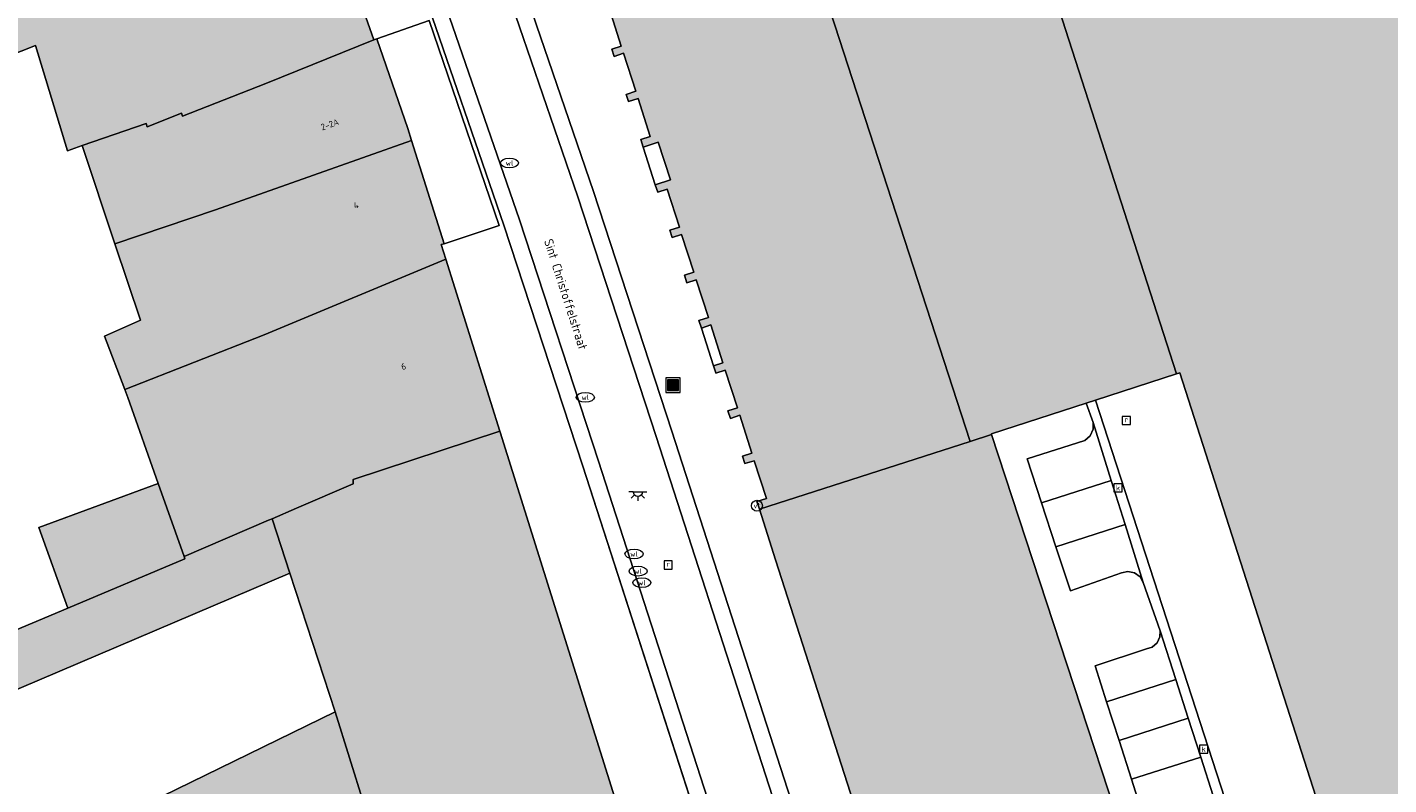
# Model space of a CAD drawing. Header units: metres. Extents: x 196496 to 197479, y 355250 to 356324.
# Tile 83 of 119: x 196954 to 197029, y 356069 to 356110. Entities that reach past the tile are written whole.
import ezdxf
from ezdxf.enums import TextEntityAlignment as Align

# ---------------------------------------------------------------- set-up
doc = ezdxf.new("R2010")
doc.units = ezdxf.units.M
doc.layers.get('0').update_dxf_attribs({"lineweight": 9})
for name, color, linetype, lineweight in [('B-WE-IE-MEUBILAIR_WATERWEGMEUBILAIR-S', 251, 'Continuous', 9), ('B-WE-IE-MEUBILAIR_WEGMEUBILAIR-S', 251, 'Continuous', 9), ('B-WE-KL-ET_LS_OV_LICHTPUNT-S', 251, 'Continuous', 9), ('B-WE-KL-WATER-S', 251, 'Continuous', 9), ('B-WE-OG-BEBOUWING-GV', 251, 'Continuous', 9), ('B-WE-OG-BEBOUWING_HUISNUMMER-T35', 90, 'Continuous', 9), ('B-WE-OG-BEBOUWING_STRAATNAAM-T35', 130, 'Continuous', 9), ('B-WE-OG-TERREIN_ERF-GV', 251, 'Continuous', 9), ('B-WE-RI-GWA_KOLK-S', 251, 'Continuous', 9), ('B-WE-RI-GWA_RIOOLPUT-S', 251, 'Continuous', 9), ('B-WE-RI-HWA_GOOT_LIJNGOOT-G', 251, 'Continuous', 9), ('B-WE-VH-GOOT-G', 251, 'Continuous', 9), ('B-WE-VH-VERHARDING_BETONSTRAATSTEEN-GV', 251, 'Continuous', 9), ('B-WE-VH-VERHARDING_OPEN-GV', 251, 'Continuous', 9), ('B-WE-VH-VERHARDING_STRAATBAKSTEEN-GV', 251, 'Continuous', 9), ('B-WE-VH-VERHARDING_TEGEL-GV', 251, 'Continuous', 9)]:
    doc.layers.add(name, color=color, linetype=linetype, lineweight=lineweight)
doc.layers.add('X-XX-AL-PRESENTATIE_GEBOUW3-V', color=7, linetype='Continuous', lineweight=9, true_color=0xebe1d6)
doc.styles.add('NLCS-ISO', font='NLCS-ISO.ttf')
doc.styles.add('NLCS-ISO-ANNOTATIEF-T35', font='NLCS-ISO.ttf', dxfattribs={"height": 3.5})

# ---------------------------------------------------------------- blocks, each defined once
blk = doc.blocks.new('SIE-WEG_AFVALBAK-SO')
at = {"linetype": 'ByBlock', "lineweight": 18}
h = blk.add_hatch(color=0, dxfattribs=at)
h.dxf.hatch_style = 1
h.paths.add_polyline_path([(-1.5, -1.5), (1.5, -1.5), (1.5, 1.5), (-1.5, 1.5)])
at = {"color": 0, "linetype": 'ByBlock', "lineweight": 18}
for points in [[(-2, -2), (2, -2), (2, 2), (-2, 2)], [(-1.5, -1.5), (1.5, -1.5), (1.5, 1.5), (-1.5, 1.5)]]:
    blk.add_lwpolyline(points, close=True, dxfattribs=at)
blk = doc.blocks.new('SIE-WATER_VERKLIKKER_TRANSPORTLEIDING-SO')
at = {"color": 0, "linetype": 'ByBlock', "lineweight": 18}
blk.add_circle((0, 0), 1.5, dxfattribs=at)
at = {"color": 0, "linetype": 'ByBlock', "lineweight": 18, "style": 'NLCS-ISO'}
blk.add_text('vt', height=1.5, dxfattribs=at).set_placement((0, 0), align=Align.MIDDLE_CENTER)
blk = doc.blocks.new('SKL-WATER_WATERLEIDINGPUT-SO')
at = {"color": 0, "linetype": 'ByBlock', "lineweight": 18}
blk.add_ellipse((0, 0), major_axis=(2.5, 0), ratio=0.54, dxfattribs=at)
at = {"color": 0, "linetype": 'ByBlock', "lineweight": 18, "style": 'NLCS-ISO'}
blk.add_text('wl', height=1.5, dxfattribs=at).set_placement((0, 0), align=Align.MIDDLE_CENTER)
blk = doc.blocks.new('SRI-KOLK-SO')
at = {"color": 0, "linetype": 'ByBlock', "lineweight": 18}
blk.add_lwpolyline([(-1.125, -1.125), (1.125, -1.125), (1.125, 1.125), (-1.125, 1.125)], close=True, dxfattribs=at)
at = {"color": 0, "linetype": 'ByBlock', "lineweight": 18, "style": 'NLCS-ISO'}
blk.add_text('k', height=1.5, dxfattribs=at).set_placement((0, 0), align=Align.MIDDLE_CENTER)
blk = doc.blocks.new('SRI-PUT_INSPECTIEPUT_RIOOLPUT-SO')
at = {"color": 0, "linetype": 'ByBlock', "lineweight": 18}
blk.add_lwpolyline([(-1.12, -1.12), (1.12, -1.12), (1.12, 1.12), (-1.12, 1.12)], close=True, dxfattribs=at)
at = {"color": 0, "linetype": 'ByBlock', "lineweight": 18, "style": 'NLCS-ISO'}
blk.add_text('r', height=1.5, dxfattribs=at).set_placement((0, 0.28), align=Align.MIDDLE_CENTER)
blk = doc.blocks.new('SKL-ET_OV_LICHTPUNT-SO')
at = {"color": 0, "linetype": 'ByBlock', "lineweight": 18}
for points in [[(-1.25, 0), (-2.5, 0)], [(1.25, 0), (2.5, 0)], [(-0.92, -0.85), (-1.83, -1.7)], [(0, -1.25), (0, -2.5)], [(0.92, -0.85), (1.83, -1.7)]]:
    blk.add_lwpolyline(points, dxfattribs=at)
blk.add_lwpolyline([(0, 0), (1.25, 0, -1), (-1.25, 0)], format="xyb", close=True, dxfattribs=at)

msp = doc.modelspace()

# ---------------------------------------------------------------- hatches: boundary and pattern name
at = {"layer": 'X-XX-AL-PRESENTATIE_GEBOUW3-V'}
for points in [[(197079.338, 356117.577), (197079.321, 356117.63), (197077.851, 356122.202), (197077.434, 356122.072), (197075.97, 356126.612), (197076.385, 356126.763), (197074.908, 356131.337), (197074.493, 356131.218), (197071.556, 356140.392), (197067.397, 356139.039), (197067.119, 356138.949), (197066.756, 356140.008), (197066.848, 356140.046), (197066.732, 356140.427), (197066.623, 356140.391), (197066.434, 356140.934), (197066.348, 356140.907), (197041.55, 356132.937), (197041.786, 356132.249), (197032.455, 356129.225), (197032.239, 356129.96), (197025.379, 356127.75), (197020.801, 356126.275), (197009.804, 356122.733), (197009.976, 356122.185), (197007.882, 356121.517), (197017.61, 356091.342), (197017.785, 356091.399), (197029.294, 356055.539), (197029.854, 356053.795), (197035.533, 356055.618), (197037.717, 356056.319), (197039.91, 356057.023), (197041.973, 356057.685), (197043.117, 356058.052), (197045.246, 356058.736), (197047.454, 356059.444), (197049.543, 356060.115), (197052.826, 356061.169), (197052.813, 356061.211), (197047.728, 356077.054), (197046.055, 356082.267), (197067.856, 356089.295), (197067.842, 356089.339), (197086.522, 356095.219), (197083.715, 356103.919), (197083.301, 356103.824), (197081.841, 356108.339), (197082.264, 356108.477), (197080.807, 356113.008), (197080.79, 356113.061)], [(197012.617, 356089.721), (197013.137, 356089.89), (197017.61, 356091.342), (197007.882, 356121.517), (197007.796, 356121.784), (196996.315, 356118.03), (197006.199, 356087.604), (197007.386, 356087.987), (197007.376, 356088.019)], [(196994.562, 356083.853), (197006.199, 356087.604), (196996.315, 356118.03), (196992.172, 356116.675), (196990.275, 356116.055), (196984.801, 356114.265), (196984.929, 356113.859), (196985.453, 356114.025), (196986.124, 356111.938), (196985.6, 356111.77), (196985.729, 356111.369), (196986.253, 356111.538), (196986.926, 356109.435), (196986.402, 356109.267), (196986.531, 356108.868), (196987.054, 356109.037), (196987.73, 356106.939), (196987.207, 356106.77), (196987.336, 356106.372), (196987.859, 356106.541), (196988.528, 356104.44), (196988.004, 356104.273), (196988.138, 356103.862), (196988.974, 356104.136), (196989.644, 356102.051), (196988.807, 356101.78), (196988.941, 356101.366), (196989.464, 356101.535), (196990.138, 356099.435), (196989.614, 356099.267), (196989.742, 356098.871), (196990.266, 356099.04), (196990.94, 356096.947), (196990.417, 356096.778), (196990.543, 356096.368), (196991.068, 356096.531), (196991.747, 356094.447), (196991.224, 356094.277), (196991.354, 356093.867), (196991.878, 356094.035), (196992.547, 356091.951), (196992.023, 356091.783), (196992.131, 356091.447), (196992.154, 356091.377), (196992.677, 356091.546), (196993.348, 356089.452), (196992.824, 356089.284), (196992.956, 356088.877), (196993.479, 356089.047), (196994.148, 356086.954), (196993.624, 356086.787), (196993.752, 356086.376), (196994.277, 356086.54), (196994.951, 356084.451), (196994.428, 356084.282)], [(196957.142, 356103.938), (196960.675, 356105.163), (196960.737, 356104.975), (196962.642, 356105.727), (196962.695, 356105.574), (196967.297, 356107.371), (196973.256, 356109.786), (196971.353, 356115.235), (196971.062, 356116.069), (196960.458, 356111.912), (196960.025, 356113.017), (196957.023, 356111.84), (196956.436, 356113.336), (196954.454, 356112.706), (196954.356, 356112.941), (196949.545, 356111.504), (196950.675, 356107.933), (196954.573, 356109.462), (196956.339, 356103.66)], [(196962.695, 356105.574), (196962.642, 356105.727), (196960.737, 356104.975), (196960.675, 356105.163), (196957.142, 356103.938), (196958.958, 356098.512), (196964.511, 356100.388), (196975.342, 356104.221), (196975.131, 356104.887), (196973.426, 356109.843), (196973.256, 356109.786), (196967.297, 356107.371)], [(196977.231, 356097.67), (196976.974, 356098.486), (196977.151, 356098.517), (196975.342, 356104.221), (196964.511, 356100.388), (196958.958, 356098.512), (196960.367, 356094.301), (196958.379, 356093.416), (196959.506, 356090.465), (196967.206, 356093.482)], [(196959.506, 356090.465), (196959.672, 356090.031), (196961.336, 356085.271), (196962.779, 356081.252), (196967.447, 356083.25), (196967.635, 356083.332), (196968.979, 356083.92), (196972.127, 356085.255), (196972.116, 356085.492), (196980.215, 356088.176), (196977.231, 356097.67), (196967.206, 356093.482)], [(196986.777, 356066.888), (196986.858, 356067.042), (196980.236, 356088.11), (196980.215, 356088.176), (196972.116, 356085.492), (196972.127, 356085.255), (196968.979, 356083.92), (196967.635, 356083.332), (196968.618, 356080.324), (196971.122, 356072.661), (196975.077, 356059.958), (196977.737, 356061.245), (196977.243, 356062.735), (196986.039, 356065.493)], [(197021.027, 356052.376), (197021.019, 356052.401), (197020.919, 356052.712), (197019.16, 356052.12), (197007.386, 356087.987), (197006.199, 356087.604), (196994.562, 356083.853), (196995.457, 356081.062), (196997.126, 356075.862), (197000.401, 356065.651), (197002.071, 356060.448), (197003.701, 356055.365), (197005.368, 356050.17), (197006.275, 356047.342), (197007.702, 356047.808), (197008.212, 356046.228), (197010.313, 356046.914), (197011.455, 356043.377), (197018.965, 356045.802), (197018.919, 356045.974), (197022.693, 356047.201)], [(196961.336, 356085.271), (196954.759, 356082.844), (196956.353, 356078.401), (196962.827, 356081.119), (196962.779, 356081.252)], [(196944.183, 356069.92), (196968.618, 356080.324), (196967.635, 356083.332), (196967.447, 356083.25), (196962.779, 356081.252), (196962.827, 356081.119), (196956.353, 356078.401), (196942.9, 356072.751)], [(196945.37, 356045.908), (196945.564, 356045.51), (196975.077, 356059.958), (196971.122, 356072.661), (196940.067, 356057.519), (196939.762, 356057.386), (196940.427, 356056.026)]]:
    msp.add_hatch(color=256, dxfattribs=at).paths.add_polyline_path(points)

# ---------------------------------------------------------------- linework, layer by layer
at = {"layer": 'B-WE-OG-BEBOUWING-GV', "flags": 128}
for points in [[(197012.617, 356089.721), (197013.137, 356089.89), (197017.61, 356091.342), (197007.882, 356121.517), (197007.796, 356121.784), (196996.315, 356118.03), (197006.199, 356087.604), (197007.386, 356087.987), (197007.376, 356088.019)], [(196957.142, 356103.938), (196960.675, 356105.163), (196960.737, 356104.975), (196962.642, 356105.727), (196962.695, 356105.574), (196967.297, 356107.371), (196973.256, 356109.786), (196971.353, 356115.235), (196971.062, 356116.069), (196960.458, 356111.912), (196960.025, 356113.017), (196957.023, 356111.84), (196956.436, 356113.336), (196954.454, 356112.706), (196954.356, 356112.941), (196949.545, 356111.504), (196950.675, 356107.933), (196954.573, 356109.462), (196956.339, 356103.66)], [(196962.695, 356105.574), (196962.642, 356105.727), (196960.737, 356104.975), (196960.675, 356105.163), (196957.142, 356103.938), (196958.958, 356098.512), (196964.511, 356100.388), (196975.342, 356104.221), (196975.131, 356104.887), (196973.426, 356109.843), (196973.256, 356109.786), (196967.297, 356107.371)], [(196977.231, 356097.67), (196976.974, 356098.486), (196977.151, 356098.517), (196975.342, 356104.221), (196964.511, 356100.388), (196958.958, 356098.512), (196960.367, 356094.301), (196958.379, 356093.416), (196959.506, 356090.465), (196967.206, 356093.482)], [(196959.506, 356090.465), (196959.672, 356090.031), (196961.336, 356085.271), (196962.779, 356081.252), (196967.447, 356083.25), (196967.635, 356083.332), (196968.979, 356083.92), (196972.127, 356085.255), (196972.116, 356085.492), (196980.215, 356088.176), (196977.231, 356097.67), (196967.206, 356093.482)], [(196986.777, 356066.888), (196986.858, 356067.042), (196980.236, 356088.11), (196980.215, 356088.176), (196972.116, 356085.492), (196972.127, 356085.255), (196968.979, 356083.92), (196967.635, 356083.332), (196968.618, 356080.324), (196971.122, 356072.661), (196975.077, 356059.958), (196977.737, 356061.245), (196977.243, 356062.735), (196986.039, 356065.493)], [(197021.027, 356052.376), (197021.019, 356052.401), (197020.919, 356052.712), (197019.16, 356052.12), (197007.386, 356087.987), (197006.199, 356087.604), (196994.562, 356083.853), (196995.457, 356081.062), (196997.126, 356075.862), (197000.401, 356065.651), (197002.071, 356060.448), (197003.701, 356055.365), (197005.368, 356050.17), (197006.275, 356047.342), (197007.702, 356047.808), (197008.212, 356046.228), (197010.313, 356046.914), (197011.455, 356043.377), (197018.965, 356045.802), (197018.919, 356045.974), (197022.693, 356047.201)], [(196961.336, 356085.271), (196954.759, 356082.844), (196956.353, 356078.401), (196962.827, 356081.119), (196962.779, 356081.252)], [(196944.183, 356069.92), (196968.618, 356080.324), (196967.635, 356083.332), (196967.447, 356083.25), (196962.779, 356081.252), (196962.827, 356081.119), (196956.353, 356078.401), (196942.9, 356072.751)], [(196945.37, 356045.908), (196945.564, 356045.51), (196975.077, 356059.958), (196971.122, 356072.661), (196940.067, 356057.519), (196939.762, 356057.386), (196940.427, 356056.026)]]:
    msp.add_lwpolyline(points, close=True, dxfattribs=at)
for points in [[(197007.882, 356121.517), (197017.61, 356091.342), (197017.785, 356091.399), (197029.294, 356055.539), (197029.854, 356053.795)], [(196986.253, 356111.538), (196986.926, 356109.435), (196986.402, 356109.267), (196986.531, 356108.868), (196987.054, 356109.037), (196987.73, 356106.939), (196987.207, 356106.77), (196987.336, 356106.372), (196987.859, 356106.541), (196988.528, 356104.44), (196988.004, 356104.273), (196988.138, 356103.862), (196988.974, 356104.136), (196989.644, 356102.051), (196988.807, 356101.78), (196988.941, 356101.366), (196989.464, 356101.535), (196990.138, 356099.435), (196989.614, 356099.267), (196989.742, 356098.871), (196990.266, 356099.04), (196990.94, 356096.947), (196990.417, 356096.778), (196990.543, 356096.368), (196991.068, 356096.531), (196991.747, 356094.447), (196991.224, 356094.277), (196991.354, 356093.867), (196991.878, 356094.035), (196992.547, 356091.951), (196992.023, 356091.783), (196992.131, 356091.447), (196992.154, 356091.377), (196992.677, 356091.546), (196993.348, 356089.452), (196992.824, 356089.284), (196992.956, 356088.877), (196993.479, 356089.047), (196994.148, 356086.954), (196993.624, 356086.787), (196993.752, 356086.376), (196994.277, 356086.54), (196994.951, 356084.451), (196994.428, 356084.282), (196994.562, 356083.853), (197006.199, 356087.604), (196996.315, 356118.03)]]:
    msp.add_lwpolyline(points, dxfattribs=at)
at = {"layer": 'B-WE-OG-TERREIN_ERF-GV', "flags": 128}
msp.add_lwpolyline([(196977.151, 356098.517), (196980.177, 356099.537), (196976.322, 356110.857), (196973.426, 356109.843), (196975.131, 356104.887), (196975.342, 356104.221)], close=True, dxfattribs=at)
for points in [[(196942.9, 356072.751), (196956.353, 356078.401), (196954.759, 356082.844), (196961.336, 356085.271), (196959.672, 356090.031), (196959.506, 356090.465), (196958.379, 356093.416), (196960.367, 356094.301), (196958.958, 356098.512), (196957.142, 356103.938), (196956.339, 356103.66), (196954.573, 356109.462), (196950.675, 356107.933)], [(196940.067, 356057.519), (196971.122, 356072.661), (196968.618, 356080.324), (196944.183, 356069.92)]]:
    msp.add_lwpolyline(points, dxfattribs=at)
at = {"layer": 'B-WE-RI-HWA_GOOT_LIJNGOOT-G', "flags": 128}
for points in [[(196958.642, 356176.376), (196980.877, 356114.58), (196985.396, 356101.399), (196989.731, 356088.162), (197018.633, 355998.714)], [(196958.642, 356176.376), (196980.877, 356114.58), (196985.396, 356101.399), (196989.731, 356088.162), (197018.633, 355998.714)], [(196979.605, 356118.116), (196980.877, 356114.58), (196985.396, 356101.399), (196989.731, 356088.162), (197018.633, 355998.714)], [(196980.44, 356099.544), (196975.885, 356112.784)], [(196980.44, 356099.544), (196975.885, 356112.784)], [(196980.44, 356099.544), (196975.885, 356112.784)], [(197013.617, 355997.073), (196984.8, 356086.233), (196980.44, 356099.544)], [(197013.617, 355997.073), (196984.8, 356086.233), (196980.44, 356099.544)], [(196998.296, 356044.476), (196984.8, 356086.233), (196980.44, 356099.544)]]:
    msp.add_lwpolyline(points, dxfattribs=at)
at = {"layer": 'B-WE-VH-GOOT-G', "flags": 128}
msp.add_lwpolyline([(197024.105, 356054.151), (197024.681, 356054.335), (197013.137, 356089.89)], dxfattribs=at)
at = {"layer": 'B-WE-VH-VERHARDING_BETONSTRAATSTEEN-GV', "flags": 128}
for points in [[(197029.294, 356055.539), (197017.785, 356091.399), (197017.61, 356091.342), (197013.137, 356089.89), (197024.681, 356054.335), (197024.105, 356054.151), (197024.318, 356053.491), (197025.018, 356053.728), (197025.198, 356054.235)], [(197014.765, 356083.01), (197015.769, 356079.817), (197016.703, 356077.134), (197017.565, 356074.456), (197018.254, 356072.315), (197018.943, 356070.173), (197019.633, 356068.031), (197020.322, 356065.889), (197021.011, 356063.747), (197021.7, 356061.606), (197022.39, 356059.464), (197023.079, 356057.322), (197023.944, 356054.634), (197024.105, 356054.151), (197024.681, 356054.335), (197013.137, 356089.89), (197012.617, 356089.721), (197012.996, 356088.639), (197013.998, 356085.452)], [(197010.143, 356084.213), (197013.998, 356085.452), (197012.996, 356088.639), (197012.994, 356088.278), (197012.832, 356087.919), (197012.534, 356087.661), (197009.345, 356086.645)], [(197013.998, 356085.452), (197010.143, 356084.213), (197010.942, 356081.78), (197014.765, 356083.01)], [(197014.765, 356083.01), (197010.942, 356081.78), (197011.739, 356079.351), (197014.571, 356080.349), (197014.913, 356080.423), (197015.287, 356080.347), (197015.595, 356080.12), (197015.769, 356079.817)], [(197017.565, 356074.456), (197016.703, 356077.134), (197016.692, 356076.804), (197016.538, 356076.479), (197016.263, 356076.246), (197015.947, 356076.15), (197013.102, 356075.216), (197013.741, 356073.227)], [(197017.565, 356074.456), (197013.741, 356073.227), (197014.43, 356071.085), (197018.254, 356072.315)], [(197018.943, 356070.173), (197018.254, 356072.315), (197014.43, 356071.085), (197015.119, 356068.943)], [(197018.943, 356070.173), (197015.119, 356068.943), (197015.807, 356066.801), (197019.633, 356068.031)]]:
    msp.add_lwpolyline(points, close=True, dxfattribs=at)
at = {"layer": 'B-WE-VH-VERHARDING_OPEN-GV', "flags": 128}
for points in [[(196975.456, 356116.667), (196976.743, 356113.086), (196981.303, 356099.834), (196985.665, 356086.516), (197013.839, 355999.345), (197017.123, 356000.427), (196988.866, 356087.88), (196984.533, 356101.11), (196980.018, 356114.278), (196978.745, 356117.816)], [(197017.123, 356000.427), (197017.829, 355998.501), (197018.633, 355998.714), (196989.731, 356088.162), (196985.396, 356101.399), (196980.877, 356114.58), (196979.605, 356118.116), (196978.745, 356117.816), (196980.018, 356114.278), (196984.533, 356101.11), (196988.866, 356087.88)], [(196988.807, 356101.78), (196989.644, 356102.051), (196988.974, 356104.136), (196988.138, 356103.862)], [(196992.023, 356091.783), (196992.547, 356091.951), (196991.878, 356094.035), (196991.354, 356093.867)]]:
    msp.add_lwpolyline(points, close=True, dxfattribs=at)
msp.add_lwpolyline([(197013.839, 355999.345), (196985.665, 356086.516), (196981.303, 356099.834), (196976.743, 356113.086), (196975.456, 356116.667), (196974.597, 356116.367), (196974.6, 356116.359), (196975.885, 356112.784), (196980.44, 356099.544), (196984.8, 356086.233), (196998.296, 356044.476), (196998.896, 356044.666), (197000.671, 356039.171), (197002.47, 356033.6), (197004.24, 356028.118), (197006.021, 356022.603), (197007.805, 356017.082), (197009.586, 356011.568)], dxfattribs=at)
at = {"layer": 'B-WE-VH-VERHARDING_STRAATBAKSTEEN-GV', "flags": 128}
for points in [[(196971.353, 356115.235), (196973.256, 356109.786), (196973.426, 356109.843), (196976.322, 356110.857), (196980.177, 356099.537), (196977.151, 356098.517), (196976.974, 356098.486), (196977.231, 356097.67), (196980.215, 356088.176), (196980.236, 356088.11), (196986.858, 356067.042)], [(196980.877, 356114.58), (196985.396, 356101.399), (196989.731, 356088.162), (197018.633, 355998.714)], [(197007.68, 356010.929), (197005.898, 356016.449), (197004.105, 356022.003), (197002.332, 356027.496), (197000.579, 356032.928), (196998.76, 356038.561), (196996.985, 356044.061), (196998.296, 356044.476), (196984.8, 356086.233), (196980.44, 356099.544), (196975.885, 356112.784)], [(197000.401, 356065.651), (196997.126, 356075.862), (196995.457, 356081.062), (196994.562, 356083.853), (196994.428, 356084.282), (196994.951, 356084.451), (196994.277, 356086.54), (196993.752, 356086.376), (196993.624, 356086.787), (196994.148, 356086.954), (196993.479, 356089.047), (196992.956, 356088.877), (196992.824, 356089.284), (196993.348, 356089.452), (196992.677, 356091.546), (196992.154, 356091.377), (196992.131, 356091.447), (196992.023, 356091.783), (196991.354, 356093.867), (196991.224, 356094.277), (196991.747, 356094.447), (196991.068, 356096.531), (196990.543, 356096.368), (196990.417, 356096.778), (196990.94, 356096.947), (196990.266, 356099.04), (196989.742, 356098.871), (196989.614, 356099.267), (196990.138, 356099.435), (196989.464, 356101.535), (196988.941, 356101.366), (196988.807, 356101.78), (196988.138, 356103.862), (196988.004, 356104.273), (196988.528, 356104.44), (196987.859, 356106.541), (196987.336, 356106.372), (196987.207, 356106.77), (196987.73, 356106.939), (196987.054, 356109.037), (196986.531, 356108.868), (196986.402, 356109.267), (196986.926, 356109.435), (196986.253, 356111.538)]]:
    msp.add_lwpolyline(points, dxfattribs=at)
at = {"layer": 'B-WE-VH-VERHARDING_TEGEL-GV', "flags": 128}
msp.add_lwpolyline([(197015.807, 356066.801), (197015.119, 356068.943), (197014.43, 356071.085), (197013.741, 356073.227), (197013.102, 356075.216), (197015.947, 356076.15), (197016.263, 356076.246), (197016.538, 356076.479), (197016.692, 356076.804), (197016.703, 356077.134), (197015.769, 356079.817), (197015.595, 356080.12), (197015.287, 356080.347), (197014.913, 356080.423), (197014.571, 356080.349), (197011.739, 356079.351), (197010.942, 356081.78), (197010.143, 356084.213), (197009.345, 356086.645), (197012.534, 356087.661), (197012.832, 356087.919), (197012.994, 356088.278), (197012.996, 356088.639), (197012.617, 356089.721), (197007.376, 356088.019), (197007.386, 356087.987), (197019.16, 356052.12)], dxfattribs=at)

# ---------------------------------------------------------------- block references
at = {"layer": 'B-WE-IE-MEUBILAIR_WATERWEGMEUBILAIR-S', "xscale": 0.2, "yscale": 0.2, "zscale": 0.2}
msp.add_blockref('SIE-WATER_VERKLIKKER_TRANSPORTLEIDING-SO', (196994.428, 356084.054), dxfattribs=at)
at = {"layer": 'B-WE-IE-MEUBILAIR_WEGMEUBILAIR-S', "xscale": 0.2, "yscale": 0.2, "zscale": 0.2}
msp.add_blockref('SIE-WEG_AFVALBAK-SO', (196989.786, 356090.712), dxfattribs=at)
at = {"layer": 'B-WE-KL-ET_LS_OV_LICHTPUNT-S', "xscale": 0.2, "yscale": 0.2, "zscale": 0.2}
msp.add_blockref('SKL-ET_OV_LICHTPUNT-SO', (196987.846, 356084.815), dxfattribs=at)
at = {"layer": 'B-WE-KL-WATER-S', "xscale": 0.2, "yscale": 0.2, "zscale": 0.2}
for p in [(196980.752, 356102.984), (196984.942, 356090.037), (196987.635, 356081.389), (196987.857, 356080.438), (196988.071, 356079.804)]:
    msp.add_blockref('SKL-WATER_WATERLEIDINGPUT-SO', p, dxfattribs=at)
at = {"layer": 'B-WE-RI-GWA_KOLK-S', "xscale": 0.2, "yscale": 0.2, "zscale": 0.2}
for p in [(197014.375, 356085.041), (197019.102, 356070.604)]:
    msp.add_blockref('SRI-KOLK-SO', p, dxfattribs=at)
at = {"layer": 'B-WE-RI-GWA_RIOOLPUT-S', "xscale": 0.2, "yscale": 0.2, "zscale": 0.2}
for p in [(197014.835, 356088.753), (196989.517, 356080.778)]:
    msp.add_blockref('SRI-PUT_INSPECTIEPUT_RIOOLPUT-SO', p, dxfattribs=at)

# ---------------------------------------------------------------- texts
at = {"layer": 'B-WE-OG-BEBOUWING_HUISNUMMER-T35', "style": 'NLCS-ISO-ANNOTATIEF-T35'}
for s, rotation, p in [('2-2A', 19, (196970.826, 356105.105)), ('4', 17.6, (196972.28, 356100.646)), ('6', 17.4, (196974.9, 356091.747))]:
    msp.add_text(s, height=0.36, rotation=rotation, dxfattribs=at).set_placement(p, align=Align.MIDDLE)
at = {"layer": 'B-WE-OG-BEBOUWING_STRAATNAAM-T35', "style": 'NLCS-ISO-ANNOTATIEF-T35'}
msp.add_text('Sint Christoffelstraat', height=0.5, rotation=287.8, dxfattribs=at).set_placement((196983.865, 356095.731), align=Align.MIDDLE)

doc.saveas('drawing.dxf')
